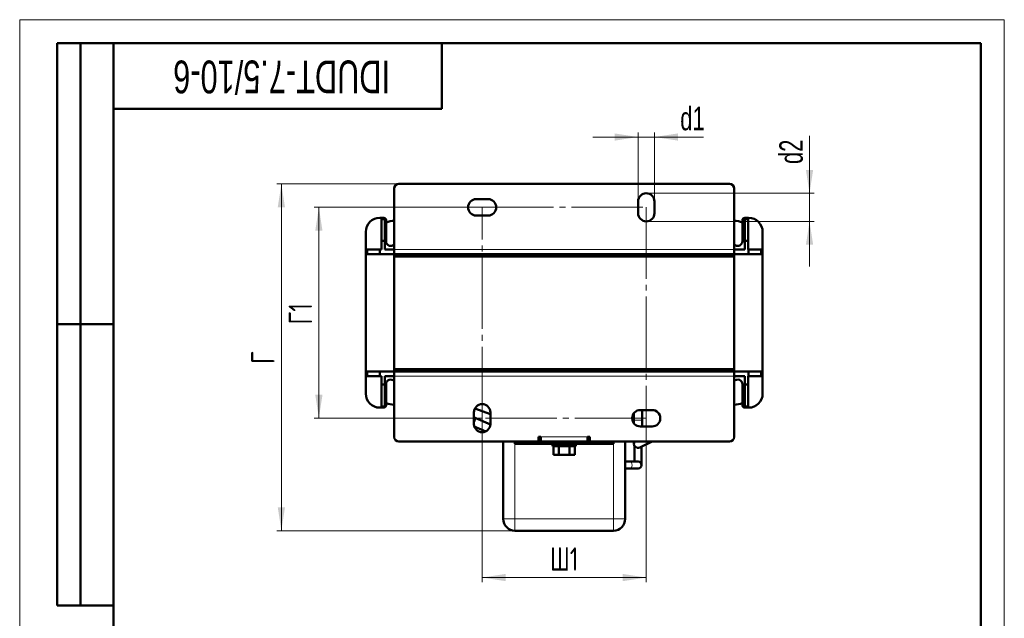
# Model space of a CAD drawing. Header units: millimetres. Extents: x 0 to 420, y 0 to 594.
# Tile 4 of 4: x 0 to 420, y 339 to 594. Entities that reach past the tile are written whole.
import ezdxf

# ---------------------------------------------------------------- set-up
doc = ezdxf.new("R2010")
doc.units = ezdxf.units.MM
doc.header["$LTSCALE"] = 2
doc.linetypes.add('SLD-Осевая', pattern=[19.05, 15.24, -1.27, 1.27, -1.27])
doc.linetypes.add('SLD-Сплошная', pattern=[0])
doc.styles.add('SLDTEXTSTYLE0', font='TXT', dxfattribs={"width": 0.7, "bigfont": 'bigfont'})
doc.styles.add('SLDTEXTSTYLE1', font='TXT', dxfattribs={"width": 0.7})
doc.dimstyles.new('SLDDIMSTYLE1', dxfattribs={"dimtxt": 10, "dimasz": 10, "dimexe": 0, "dimexo": 0.0625, "dimgap": 2.5, "dimtad": 2, "dimdec": 1, "dimrnd": 1e-09, "dimzin": 12, "dimdsep": 46, "dimtxsty": 'SLDTEXTSTYLE1', "dimsah": 1, "dimcen": 0.09, "dimadec": 0, "dimazin": 3, "dimtfac": 1, "dimtdec": 3, "dimtofl": 0, "dimtmove": 0, "dimatfit": 3, "dimfxl": 0, "dimfrac": 2, "dimtolj": 1, "dimtzin": 12, "dimarcsym": 0})
doc.dimstyles.new('SLDDIMSTYLE2', dxfattribs={"dimtxt": 10, "dimasz": 10, "dimexe": 0, "dimexo": 0.0625, "dimgap": 2.5, "dimtad": 2, "dimdec": 1, "dimrnd": 1e-09, "dimzin": 12, "dimdsep": 46, "dimtxsty": 'SLDTEXTSTYLE1', "dimsah": 1, "dimcen": 0.09, "dimadec": 0, "dimazin": 3, "dimtfac": 1, "dimtdec": 3, "dimtmove": 0, "dimatfit": 0, "dimfxl": 0, "dimfrac": 2, "dimtolj": 1, "dimtzin": 12, "dimarcsym": 0})

# ---------------------------------------------------------------- blocks, each defined once
blk = doc.blocks.new('_D_2')
at = {"color": 7, "linetype": 'SLD-Сплошная', "lineweight": 0}
for p, q in [((197.27, 423.9), (197.27, 353.92)), ((267.27, 423.9), (267.27, 353.92)), ((267.27, 355.92), (197.27, 355.92))]:
    blk.add_line(p, q, dxfattribs=at)
at = {"color": 7, "linetype": 'SLD-Сплошная', "lineweight": 18}
for points in [[(197.27, 355.92), (207.27, 354.38), (207.27, 357.46)], [(267.27, 355.92), (257.27, 357.46), (257.27, 354.38)]]:
    blk.add_solid(points, dxfattribs=at)
at = {"color": 7, "linetype": 'SLD-Сплошная', "lineweight": 18, "insert": (226.23, 368.81), "char_height": 10, "attachment_point": 1, "style": 'SLDTEXTSTYLE0'}
blk.add_mtext('Ш1', dxfattribs=at)
blk = doc.blocks.new('_D_3')
at = {"color": 7, "linetype": 'SLD-Сплошная', "lineweight": 0}
for p, q in [((197.25, 513.92), (125.62, 513.92)), ((127.62, 423.92), (127.62, 513.92)), ((197.25, 423.92), (125.62, 423.92))]:
    blk.add_line(p, q, dxfattribs=at)
at = {"color": 7, "linetype": 'SLD-Сплошная', "lineweight": 18}
for points in [[(127.62, 513.92), (126.08, 503.92), (129.16, 503.92)], [(127.62, 423.92), (129.16, 433.92), (126.08, 433.92)]]:
    blk.add_solid(points, dxfattribs=at)
at = {"color": 7, "linetype": 'SLD-Сплошная', "lineweight": 18, "insert": (114.73, 463.95), "char_height": 10, "attachment_point": 1, "rotation": 90, "style": 'SLDTEXTSTYLE0'}
blk.add_mtext('Г1', dxfattribs=at)
blk = doc.blocks.new('_D_4')
at = {"color": 7, "linetype": 'SLD-Сплошная', "lineweight": 0}
for p, q in [((161.75, 523.92), (109.62, 523.92)), ((111.62, 375.92), (111.62, 523.92)), ((211.25, 375.92), (109.62, 375.92))]:
    blk.add_line(p, q, dxfattribs=at)
at = {"color": 7, "linetype": 'SLD-Сплошная', "lineweight": 18}
for points in [[(111.62, 523.92), (110.08, 513.92), (113.16, 513.92)], [(111.62, 375.92), (113.16, 385.92), (110.08, 385.92)]]:
    blk.add_solid(points, dxfattribs=at)
at = {"color": 7, "linetype": 'SLD-Сплошная', "lineweight": 18, "insert": (98.73, 447.08), "char_height": 10, "attachment_point": 1, "rotation": 90, "style": 'SLDTEXTSTYLE0'}
blk.add_mtext('Г', dxfattribs=at)
blk = doc.blocks.new('_D_5')
at = {"color": 7, "linetype": 'SLD-Сплошная', "lineweight": 0}
for p, q in [((263.77, 543.92), (244.54, 543.92)), ((263.77, 516.44), (263.77, 545.92)), ((263.77, 543.92), (270.77, 543.92)), ((270.77, 516.44), (270.77, 545.92)), ((270.77, 543.92), (291.7, 543.92))]:
    blk.add_line(p, q, dxfattribs=at)
at = {"color": 7, "linetype": 'SLD-Сплошная', "lineweight": 18}
for points in [[(263.77, 543.92), (253.77, 545.46), (253.77, 542.38)], [(270.77, 543.92), (280.77, 542.38), (280.77, 545.46)]]:
    blk.add_solid(points, dxfattribs=at)
at = {"color": 7, "linetype": 'SLD-Сплошная', "lineweight": 18, "insert": (281.76, 556.81), "char_height": 10, "attachment_point": 1, "style": 'SLDTEXTSTYLE1'}
blk.add_mtext('d1', dxfattribs=at)
blk = doc.blocks.new('_D_6')
at = {"color": 7, "linetype": 'SLD-Сплошная', "lineweight": 0}
for p, q in [((336.92, 519.92), (336.92, 544.48)), ((267.29, 519.92), (338.92, 519.92)), ((336.92, 519.92), (336.92, 507.92)), ((267.29, 507.92), (338.92, 507.92)), ((336.92, 507.92), (336.92, 488.69))]:
    blk.add_line(p, q, dxfattribs=at)
at = {"color": 7, "linetype": 'SLD-Сплошная', "lineweight": 18}
for points in [[(336.92, 519.92), (338.46, 529.92), (335.38, 529.92)], [(336.92, 507.92), (335.38, 497.92), (338.46, 497.92)]]:
    blk.add_solid(points, dxfattribs=at)
at = {"color": 7, "linetype": 'SLD-Сплошная', "lineweight": 18, "insert": (324.03, 532.4), "char_height": 10, "attachment_point": 1, "rotation": 90, "style": 'SLDTEXTSTYLE1'}
blk.add_mtext('d2', dxfattribs=at)

msp = doc.modelspace()

# ---------------------------------------------------------------- linework, layer by layer
at = {"color": 7, "linetype": 'SLD-Сплошная', "lineweight": 18}
for p, q in [((0, 594), (420, 594)), ((0, 594), (0, 0)), ((420, 594), (420, 0))]:
    msp.add_line(p, q, dxfattribs=at)
at = {"color": 7, "linetype": 'SLD-Сплошная', "lineweight": 50}
for p, q in [((16, 344), (16, 584)), ((40, 584), (16, 584)), ((16, 344), (16, 584)), ((26, 344), (26, 584)), ((26, 344), (26, 584)), ((40, 584), (40, 10)), ((410, 584), (40, 584)), ((40, 584), (40, 10)), ((180, 556), (180, 584)), ((410, 10), (410, 584)), ((40, 556), (180, 556)), ((159.77, 521.92), (159.77, 495.92)), ((302.77, 523.92), (161.77, 523.92)), ((304.77, 521.92), (304.77, 495.92)), ((194.77, 517.42), (199.77, 517.42)), ((263.77, 511.42), (263.77, 516.42)), ((270.77, 516.42), (270.77, 511.42)), ((155.27, 509.42), (153.62, 509.42)), ((155.77, 508.92), (154.27, 508.92)), ((154.27, 508.92), (154.27, 499.59)), ((155.77, 499.59), (155.77, 508.92)), ((156.27, 508.42), (156.27, 499.42)), ((199.77, 510.42), (194.77, 510.42)), ((308.27, 499.42), (308.27, 508.42)), ((309.27, 509.42), (310.92, 509.42)), ((310.77, 508.92), (309.27, 508.92)), ((309.27, 508.92), (309.27, 499.59)), ((310.77, 499.59), (310.77, 508.92)), ((147.62, 434.42), (147.62, 503.42)), ((316.92, 434.42), (316.92, 503.42)), ((148.27, 495.92), (148.27, 493.92)), ((153.63, 495.92), (148.27, 495.92)), ((153.63, 495.92), (153.63, 493.92)), ((154.27, 495.92), (153.63, 495.92)), ((154.27, 499.59), (154.27, 495.92)), ((155.77, 499.59), (154.27, 499.59)), ((155.77, 495.92), (155.77, 499.59)), ((159.77, 495.92), (155.77, 495.92)), ((159.77, 495.92), (159.77, 493.92)), ((304.77, 495.92), (304.77, 493.92)), ((309.27, 495.92), (304.77, 495.92)), ((309.27, 499.59), (309.27, 495.92)), ((310.77, 499.59), (309.27, 499.59)), ((310.77, 495.92), (310.77, 499.59)), ((310.91, 495.92), (310.77, 495.92)), ((310.91, 493.92), (310.91, 495.92)), ((316.27, 495.92), (310.91, 495.92)), ((316.27, 493.92), (316.27, 495.92)), ((153.63, 493.92), (148.27, 493.92)), ((159.77, 493.92), (153.63, 493.92)), ((159.77, 493.92), (184.77, 493.92)), ((159.77, 492.92), (159.77, 493.92)), ((184.77, 492.92), (159.77, 492.92)), ((159.77, 492.92), (304.77, 492.92)), ((159.77, 444.92), (159.77, 492.92)), ((184.77, 493.92), (219.77, 493.92)), ((184.77, 493.92), (184.77, 492.92)), ((196.92, 492.92), (196.92, 493.92)), ((207.62, 492.92), (207.62, 493.92)), ((219.77, 493.92), (244.77, 493.92)), ((219.77, 492.92), (219.77, 493.92)), ((244.77, 492.92), (219.77, 492.92)), ((244.77, 493.92), (279.77, 493.92)), ((244.77, 493.92), (244.77, 492.92)), ((256.92, 492.92), (256.92, 493.92)), ((267.62, 492.92), (267.62, 493.92)), ((279.77, 493.92), (304.77, 493.92)), ((279.77, 492.92), (279.77, 493.92)), ((304.77, 492.92), (279.77, 492.92)), ((310.91, 493.92), (304.77, 493.92)), ((304.77, 493.92), (304.77, 492.92)), ((304.77, 492.92), (304.77, 444.92)), ((316.27, 493.92), (310.91, 493.92)), ((16, 464), (40, 464)), ((40, 464), (16, 464)), ((148.27, 441.92), (148.27, 443.92)), ((148.27, 443.92), (153.63, 443.92)), ((153.63, 441.92), (148.27, 441.92)), ((153.63, 443.92), (153.63, 441.92)), ((153.63, 443.92), (159.77, 443.92)), ((154.27, 441.92), (153.63, 441.92)), ((154.27, 438.25), (154.27, 441.92)), ((159.77, 441.92), (155.77, 441.92)), ((155.77, 441.92), (155.77, 438.25)), ((159.77, 444.92), (184.77, 444.92)), ((159.77, 443.92), (159.77, 444.92)), ((304.77, 444.92), (159.77, 444.92)), ((159.77, 441.92), (159.77, 443.92)), ((184.77, 443.92), (159.77, 443.92)), ((159.77, 415.92), (159.77, 441.92)), ((184.77, 444.92), (184.77, 443.92)), ((219.77, 443.92), (184.77, 443.92)), ((196.92, 443.92), (196.92, 444.92)), ((202.02, 444.92), (202.02, 443.92)), ((205.52, 443.92), (205.52, 444.92)), ((207.62, 443.92), (207.62, 444.92)), ((219.77, 443.92), (219.77, 444.92)), ((219.77, 444.92), (244.77, 444.92)), ((244.77, 443.92), (219.77, 443.92)), ((244.77, 444.92), (244.77, 443.92)), ((279.77, 443.92), (244.77, 443.92)), ((256.92, 443.92), (256.92, 444.92)), ((262.02, 444.92), (262.02, 443.92)), ((265.52, 443.92), (265.52, 444.92)), ((267.62, 443.92), (267.62, 444.92)), ((279.77, 444.92), (304.77, 444.92)), ((279.77, 443.92), (279.77, 444.92)), ((304.77, 443.92), (279.77, 443.92)), ((304.77, 444.92), (304.77, 443.92)), ((304.77, 441.92), (304.77, 443.92)), ((304.77, 443.92), (310.91, 443.92)), ((304.77, 415.92), (304.77, 441.92)), ((309.27, 441.92), (304.77, 441.92)), ((309.27, 438.25), (309.27, 441.92)), ((310.91, 441.92), (310.77, 441.92)), ((310.77, 441.92), (310.77, 438.25)), ((310.91, 441.92), (310.91, 443.92)), ((310.91, 443.92), (316.27, 443.92)), ((316.27, 441.92), (310.91, 441.92)), ((316.27, 443.92), (316.27, 441.92)), ((154.27, 428.92), (154.27, 438.25)), ((154.27, 438.25), (155.77, 438.25)), ((155.77, 438.25), (155.77, 428.92)), ((156.27, 438.42), (156.27, 429.42)), ((308.27, 429.42), (308.27, 438.42)), ((309.27, 428.92), (309.27, 438.25)), ((309.27, 438.25), (310.77, 438.25)), ((310.77, 438.25), (310.77, 428.92)), ((153.62, 428.42), (155.27, 428.42)), ((155.77, 428.92), (154.27, 428.92)), ((310.77, 428.92), (309.27, 428.92)), ((309.27, 428.42), (310.92, 428.42)), ((193.77, 421.42), (193.77, 426.42)), ((194.61, 423.96), (193.77, 424.32)), ((194.21, 428.13), (200.77, 425.69)), ((200.77, 426.42), (200.77, 421.42)), ((262.02, 426.09), (262.02, 423.04)), ((264.77, 427.42), (269.77, 427.42)), ((265.52, 423.04), (265.52, 427.42)), ((193.91, 420.44), (198.83, 418.29)), ((200.77, 421.26), (194.61, 423.96)), ((262.02, 423.04), (262.02, 421.76)), ((269.77, 420.42), (264.77, 420.42)), ((265.52, 420.42), (265.52, 423.04)), ((222.27, 415.92), (221.27, 415.92)), ((221.27, 413.92), (221.27, 415.92)), ((222.27, 415.92), (222.27, 413.92)), ((243.27, 415.92), (242.27, 415.92)), ((242.27, 413.92), (242.27, 415.92)), ((243.27, 415.92), (243.27, 413.92)), ((161.77, 413.92), (221.27, 413.92)), ((206.27, 413.92), (206.27, 380.92)), ((211.27, 412.92), (211.27, 413.92)), ((229.35, 412.92), (211.27, 412.92)), ((221.27, 413.92), (222.27, 413.92)), ((222.27, 413.92), (242.27, 413.92)), ((227.27, 412.92), (227.27, 411.92)), ((237.27, 411.92), (227.27, 411.92)), ((227.7, 411.92), (227.7, 408.32)), ((235.19, 412.92), (229.35, 412.92)), ((229.98, 411.92), (229.98, 408.32)), ((234.55, 411.92), (234.55, 408.32)), ((253.27, 412.92), (235.19, 412.92)), ((236.84, 411.92), (236.84, 408.32)), ((237.27, 411.92), (237.27, 412.92)), ((242.27, 413.92), (243.27, 413.92)), ((243.27, 413.92), (302.77, 413.92)), ((253.27, 413.92), (253.27, 412.92)), ((258.27, 380.92), (258.27, 413.92)), ((262.02, 413.92), (262.02, 413.04)), ((262.27, 412.14), (262.27, 405.42)), ((264.52, 411.46), (269.72, 413.92)), ((265.27, 403.92), (265.27, 411.82)), ((229.98, 408.32), (227.7, 408.32)), ((234.55, 408.32), (229.98, 408.32)), ((236.84, 408.32), (234.55, 408.32)), ((260.28, 405.42), (258.27, 405.42)), ((263.77, 405.42), (260.28, 405.42)), ((258.27, 402.42), (260.28, 402.42)), ((260.28, 402.42), (263.77, 402.42)), ((211.27, 375.92), (253.27, 375.92)), ((16, 344), (40, 344))]:
    msp.add_line(p, q, dxfattribs=at)
at = {"color": 7, "linetype": 'SLD-Осевая', "lineweight": 18}
for p, q in [((197.27, 513.92), (267.27, 513.92)), ((197.27, 423.92), (197.27, 513.92)), ((267.27, 513.92), (267.27, 423.92)), ((267.27, 423.92), (197.27, 423.92))]:
    msp.add_line(p, q, dxfattribs=at)
at = {"color": 8, "linetype": 'SLD-Сплошная', "lineweight": 18}
for p, q in [((304.77, 495.92), (159.77, 495.92)), ((159.77, 441.92), (304.77, 441.92)), ((262.02, 423.04), (265.52, 423.04)), ((242.27, 415.92), (222.27, 415.92)), ((211.27, 380.92), (211.27, 412.92)), ((229.75, 413.92), (229.75, 412.92)), ((234.79, 412.92), (234.79, 413.92)), ((253.27, 412.92), (253.27, 380.92)), ((206.27, 380.92), (211.27, 380.92)), ((253.27, 380.92), (211.27, 380.92)), ((211.27, 375.92), (211.27, 380.92)), ((253.27, 380.92), (258.27, 380.92)), ((253.27, 380.92), (253.27, 375.92))]:
    msp.add_line(p, q, dxfattribs=at)
at = {"color": 8, "linetype": 'SLD-Сплошная', "lineweight": 18, "flags": 128}
for points in [[(260.28, 405.42), (260.65, 405.31), (260.97, 404.98), (261.18, 404.5), (261.26, 403.92)], [(261.26, 403.92), (261.18, 403.35), (260.97, 402.86), (260.65, 402.54), (260.28, 402.42)]]:
    msp.add_lwpolyline(points, dxfattribs=at)
at = {"color": 7, "linetype": 'SLD-Сплошная', "lineweight": 50, "flags": 128}
msp.add_lwpolyline([(263.77, 405.42), (264.34, 405.31), (264.83, 404.98), (265.15, 404.5), (265.27, 403.92), (265.15, 403.35), (264.83, 402.86), (264.34, 402.54), (263.77, 402.42), (263.77, 402.42)], dxfattribs=at)
at = {"color": 7, "linetype": 'SLD-Сплошная', "lineweight": 50}
for centre, radius, start, end in [((161.77, 521.92), 2, 90, 180), ((302.77, 521.92), 2, 0, 90), ((194.77, 513.92), 3.5, 90, 270), ((199.77, 513.92), 3.5, 270, 90), ((267.27, 516.42), 3.5, 360, 180), ((153.62, 503.42), 6, 90, 180), ((155.27, 508.42), 1, 0, 90), ((267.27, 511.42), 3.5, 180, 360), ((309.27, 508.42), 1, 90, 180), ((310.92, 503.42), 6, 0, 90), ((159.97, 498.17), 10, 91.146, 111.7156), ((304.57, 498.17), 10, 68.2844, 88.854), ((158.27, 499.42), 2, 180, 318.5904), ((306.27, 499.42), 2, 221.4096, 0), ((158.27, 438.42), 2, 41.4096, 180), ((306.27, 438.42), 2, 0, 138.5904), ((153.62, 434.42), 6, 180, 270), ((310.92, 434.42), 6, 270, 0), ((155.27, 429.42), 1, 270, 0), ((159.97, 439.67), 10, 248.2844, 268.854), ((197.27, 426.42), 3.5, 360, 180), ((304.57, 439.67), 10, 271.146, 291.7156), ((309.27, 429.42), 1, 180, 270), ((264.77, 423.92), 3.5, 90, 270), ((269.77, 423.92), 3.5, 270, 90), ((197.27, 421.42), 3.5, 180, 0), ((161.77, 415.92), 2, 180, 270), ((302.77, 415.92), 2, 270, 0), ((263.77, 413.04), 1.75, 149.7562, 295.3316), ((211.27, 380.92), 5, 180, 270), ((253.27, 380.92), 5, 270, 0)]:
    msp.add_arc(centre, radius, start, end, dxfattribs=at)
at = {"color": 8, "linetype": 'SLD-Сплошная', "lineweight": 18}
msp.add_arc((188.31, 424.83), 6.36, 329.1346, 352.1113, dxfattribs=at)

# ---------------------------------------------------------------- texts
at = {"color": 7, "linetype": 'Continuous', "lineweight": 0, "insert": (111.74, 562.57), "char_height": 14, "attachment_point": 2, "rotation": 180, "style": 'SLDTEXTSTYLE1'}
msp.add_mtext('IDUDT-7.5/10-6', dxfattribs=at)

# ---------------------------------------------------------------- dimensions: what is measured, and where the dimension line sits
at = {"color": 7, "linetype": 'SLD-Сплошная', "lineweight": 18}
for base, p1, p2, text, dimstyle, picture, middle in [((270.77, 543.92), (263.77, 516.42), (270.77, 516.42), 'd1', 'SLDDIMSTYLE2', '_D_5', (286.73, 543.92)), ((197.27, 355.92), (267.27, 423.92), (197.27, 423.92), 'Ш1', 'SLDDIMSTYLE1', '_D_2', (232.27, 355.92))]:
    dim = msp.add_linear_dim(base=base, p1=p1, p2=p2, text=text, dimstyle=dimstyle, dxfattribs=at)
    dim.commit()
    dim.dimension.update_dxf_attribs({"geometry": picture, "text_midpoint": middle, "dimtype": 160})
for base, p1, p2, text, dimstyle, picture, middle in [((336.92, 507.92), (267.27, 519.92), (267.27, 507.92), 'd2', 'SLDDIMSTYLE2', '_D_6', (336.92, 538.44)), ((111.62, 523.92), (211.27, 375.92), (161.77, 523.92), 'Г', 'SLDDIMSTYLE1', '_D_4', (111.62, 449.92)), ((127.62, 513.92), (197.27, 423.92), (197.27, 513.92), 'Г1', 'SLDDIMSTYLE1', '_D_3', (127.62, 468.92))]:
    dim = msp.add_linear_dim(base=base, p1=p1, p2=p2, angle=90, text=text, dimstyle=dimstyle, dxfattribs=at)
    dim.commit()
    dim.dimension.update_dxf_attribs({"geometry": picture, "text_midpoint": middle, "dimtype": 160})

doc.saveas('drawing.dxf')
